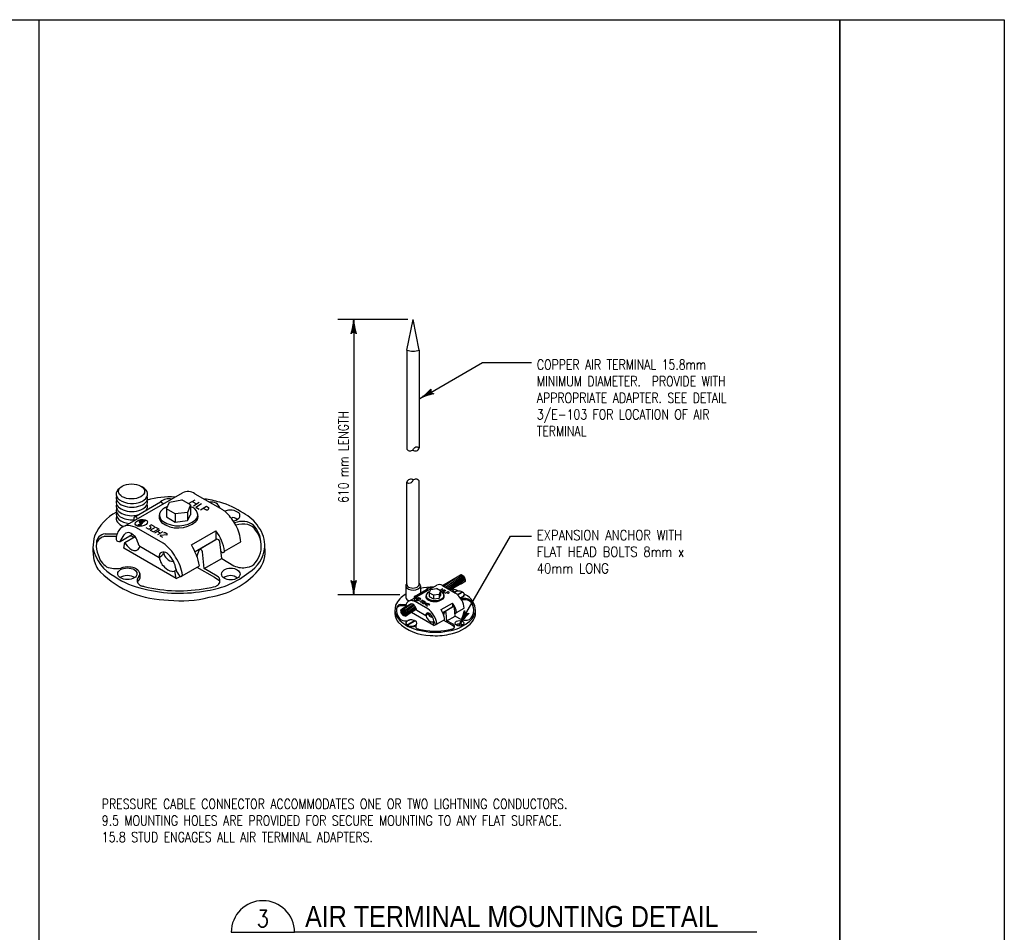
# Paper-space layout 'E-312' of a CAD drawing. Header units: millimetres. Extents: x 26 to 826, y 19 to 575.
# Tile 5 of 5: x 530 to 826, y 300 to 575. Entities that reach past the tile are written whole.
import ezdxf
from ezdxf.enums import TextEntityAlignment as Align

# ---------------------------------------------------------------- set-up
doc = ezdxf.new("R2010")
doc.units = ezdxf.units.MM
for name, color, linetype in [('E-ANNO-DIMS', 2, 'Continuous'), ('E-ANNO-SYMB', 6, 'Continuous'), ('E-ANNO-TEXT', 3, 'Continuous'), ('E-ANNO-TEXT-', 5, 'Continuous'), ('E-ANNO-TEXT-TITL', 5, 'Continuous')]:
    doc.layers.add(name, color=color, linetype=linetype)
doc.styles.add('HELV', font='helv.shx', dxfattribs={"width": 0.85, "height": 0.25})
doc.styles.add('ROMANS', font='ROMANS.shx', dxfattribs={"width": 0.8})
doc.dimstyles.new('METRIC DIM', dxfattribs={"dimtxt": 3, "dimasz": 3, "dimexe": 4.7625, "dimexo": 1.5875, "dimgap": 1.5875, "dimtad": 1, "dimtih": 1, "dimtoh": 1, "dimlfac": -1, "dimzin": 0, "dimdsep": 46, "dimtxsty": 'ROMANS', "dimblk": 'AH', "dimcen": -2.3812, "dimclrd": 1, "dimclre": 1, "dimclrt": 1, "dimazin": 0, "dimtfac": 1, "dimtofl": 0, "dimtmove": 0, "dimatfit": 3, "dimldrblk": 'AH', "dimfxl": 1, "dimtolj": 1, "dimtzin": 0, "dimlwe": -1, "dimarcsym": 0})

# ---------------------------------------------------------------- blocks, each defined once
blk = doc.blocks.new('AH')
at = {"color": 2}
for centre, radius, start, end in [((-1.642, 0), 0.331, 307.74645, 52.4872), ((0.184, 5.099), 5.102, 251.43745, 267.97094), ((0.184, -5.099), 5.102, 92.02906, 108.54989), ((0.184, 5.04), 5.102, 252.35044, 263.50097), ((0.184, 4.978), 5.102, 252.76061, 260.93595), ((0.184, 4.911), 5.102, 252.94279, 258.80157), ((0.184, 4.645), 5.102, 252.08557, 252.7297), ((0.184, 4.702), 5.102, 252.46111, 253.8392), ((0.184, 4.764), 5.102, 252.74868, 255.13774), ((0.184, 4.836), 5.102, 252.93264, 256.80255)]:
    blk.add_arc(centre, radius, start, end, dxfattribs=at)
blk = doc.blocks.new('*D54')
at = {"layer": 'Defpoints', "color": 0, "transparency": 16777216}
for p in [(647.98, 484.94), (630.11, 402.05), (645.54, 402.05)]:
    blk.add_point(p, dxfattribs=at)
at = {"layer": 'E-ANNO-DIMS', "color": 2, "transparency": 16777216}
for p, q in [((646.39, 484.94), (625.35, 484.94)), ((643.95, 402.05), (625.35, 402.05))]:
    blk.add_line(p, q, dxfattribs=at)
at = {"layer": 'E-ANNO-DIMS', "color": 1, "lineweight": -2, "transparency": 16777216}
blk.add_line((630.11, 481.94), (630.11, 405.05), dxfattribs=at)
at = {"layer": 'E-ANNO-DIMS', "color": 1, "lineweight": -2, "transparency": 16777216, "xscale": 3, "yscale": 3, "zscale": 3}
for p, rotation in [((630.11, 484.94), 90), ((630.11, 402.05), 270)]:
    blk.add_blockref('AH', p, dxfattribs=dict(at, rotation=rotation))
at = {"layer": 'E-ANNO-DIMS', "color": 1, "transparency": 16777216, "insert": (627.02, 443.5), "char_height": 3, "attachment_point": 5, "rotation": 90, "style": 'ROMANS'}
blk.add_mtext('\\A1;610 mm LENGTH', dxfattribs=at)

psp = doc.layouts.new('E-312')

# ---------------------------------------------------------------- hatches: boundary and pattern name
at = {"layer": 'E-ANNO-TEXT'}
h = psp.add_hatch(color=1, dxfattribs=at)
edge = h.paths.add_edge_path()
edge.add_line((567.58087, 424.54625), (566.96802, 423.95123))
edge.add_line((566.96802, 423.95123), (566.68297, 423.7613))
edge.add_line((566.68297, 423.7613), (566.51404, 423.74019))
edge.add_line((566.51404, 423.74019), (566.47181, 423.5397))
edge.add_line((566.47181, 423.5397), (566.46126, 423.45529))
edge.add_line((566.46126, 423.45529), (566.40847, 423.30756))
edge.add_line((566.40847, 423.30756), (566.12342, 423.2548))
edge.add_line((566.12342, 423.2548), (566.07063, 423.22314))
edge.add_line((566.07063, 423.22314), (566.08778, 422.60587))
edge.add_ellipse((566.20847, 423.66592), major_axis=(-1.85309, -0.33716), ratio=0.549671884, start_angle=58.4641909, end_angle=80.573378, ccw=False)
edge.add_line((565.3972, 422.62142), (565.19435, 422.95935))
edge.add_line((565.19435, 422.95935), (565.21547, 423.12818))
edge.add_line((565.21547, 423.12818), (565.53219, 423.22314))
edge.add_line((565.53219, 423.22314), (565.83836, 423.46584))
edge.add_line((565.83836, 423.46584), (566.08119, 423.60302))
edge.add_line((566.08119, 423.60302), (566.15509, 423.71909))
edge.add_line((566.15509, 423.71909), (565.79613, 423.81406))
edge.add_line((565.79613, 423.81406), (565.73279, 423.84571))
edge.add_line((565.73279, 423.84571), (565.61665, 423.86682))
edge.add_line((565.61665, 423.86682), (565.56387, 423.90902))
edge.add_line((565.56387, 423.90902), (565.44092, 424.52345))
edge.add_ellipse((566.20847, 423.66592), major_axis=(-1.85309, -0.33716), ratio=0.549671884, start_angle=216.8188091, end_angle=288.6286897, ccw=False)
h = psp.add_hatch(color=1, dxfattribs=at)
edge = h.paths.add_edge_path()
edge.add_line((649.96304, 401.08929), (649.67577, 400.81037))
edge.add_line((649.67577, 400.81037), (649.54215, 400.72134))
edge.add_line((649.54215, 400.72134), (649.46297, 400.71145))
edge.add_line((649.46297, 400.71145), (649.44318, 400.61747))
edge.add_line((649.44318, 400.61747), (649.43823, 400.5779))
edge.add_line((649.43823, 400.5779), (649.41348, 400.50865))
edge.add_line((649.41348, 400.50865), (649.27986, 400.48392))
edge.add_line((649.27986, 400.48392), (649.25512, 400.46908))
edge.add_line((649.25512, 400.46908), (649.26316, 400.17974))
edge.add_ellipse((649.31973, 400.67664), major_axis=(-0.86863, -0.15804), ratio=0.549671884, start_angle=58.4641909, end_angle=80.573378, ccw=False)
edge.add_line((648.93945, 400.18703), (648.84437, 400.34543))
edge.add_line((648.84437, 400.34543), (648.85426, 400.42457))
edge.add_line((648.85426, 400.42457), (649.00273, 400.46908))
edge.add_line((649.00273, 400.46908), (649.14625, 400.58285))
edge.add_line((649.14625, 400.58285), (649.26007, 400.64715))
edge.add_line((649.26007, 400.64715), (649.29471, 400.70156))
edge.add_line((649.29471, 400.70156), (649.12645, 400.74607))
edge.add_line((649.12645, 400.74607), (649.09676, 400.76091))
edge.add_line((649.09676, 400.76091), (649.04232, 400.77081))
edge.add_line((649.04232, 400.77081), (649.01758, 400.79059))
edge.add_line((649.01758, 400.79059), (648.95994, 401.0786))
edge.add_ellipse((649.31973, 400.67664), major_axis=(-0.86863, -0.15804), ratio=0.549671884, start_angle=216.8188091, end_angle=288.6286897, ccw=False)

# ---------------------------------------------------------------- linework, layer by layer
at = {"layer": 'Defpoints'}
for points in [[(26.41912, 575.175), (776.41313, 575.175), (776.41313, 18.825), (26.41912, 18.825)], [(776.41313, 575.175), (825.88372, 575.175), (825.88372, 18.825), (776.41313, 18.825)]]:
    psp.add_lwpolyline(points, close=True, dxfattribs=at)
at = {"layer": 'E-ANNO-SYMB'}
psp.add_line((535.48506, 280.09014), (535.48506, 575.175), dxfattribs=at)
at = {"layer": 'E-ANNO-TEXT', "color": 1}
for p, q in [((646.12643, 475.68421), (647.97557, 484.94202)), ((649.82471, 475.68421), (647.97557, 484.94202)), ((646.12643, 475.68421), (646.12643, 445.8534)), ((649.82471, 475.68421), (649.82471, 446.26955)), ((646.09267, 405.12795), (646.09267, 435.90984)), ((649.79095, 405.12795), (649.79095, 436.32599)), ((561.3857, 422.81178), (578.59015, 432.73951)), ((564.22315, 425.4952), (572.02616, 430.00566)), ((572.77595, 429.38446), (572.02616, 430.00566)), ((573.75115, 427.91551), (574.67402, 429.93523)), ((574.67818, 429.93844), (578.40206, 430.58262)), ((580.97343, 429.09804), (578.40206, 430.58262)), ((580.64311, 429.59466), (582.39054, 430.65504)), ((581.51682, 430.12485), (582.77526, 429.39829)), ((581.87072, 428.84939), (583.63653, 429.92092)), ((582.34181, 432.45828), (590.61478, 427.68188)), ((573.74258, 427.91072), (573.74258, 425.48452)), ((576.43643, 426.37119), (573.75115, 427.91551)), ((580.12274, 426.85457), (576.43643, 426.37119)), ((580.97343, 429.09804), (580.12274, 426.85457)), ((580.12274, 426.85457), (580.12274, 424.41261)), ((580.97343, 429.09804), (580.97343, 426.12006)), ((582.58968, 428.43429), (584.35549, 429.50583)), ((582.58968, 428.43429), (583.65301, 427.82038)), ((583.97497, 427.6345), (585.79148, 428.67676)), ((584.84262, 428.13233), (585.70716, 427.63319)), ((585.79148, 428.67676), (586.42642, 428.31018)), ((586.07666, 427.64023), (586.386, 427.81882)), ((564.00424, 425.2366), (564.00424, 424.3228)), ((573.74258, 425.48452), (576.43643, 423.92923)), ((576.43643, 426.37119), (576.43643, 423.92923)), ((576.43643, 423.92923), (580.12274, 424.41261)), ((580.12274, 424.41261), (580.97343, 426.12006)), ((572.76739, 417.58016), (564.72108, 422.2257)), ((568.33993, 421.82192), (567.65424, 422.2178)), ((568.71282, 421.83886), (568.33993, 421.82192)), ((569.27237, 423.13675), (568.68616, 422.79831)), ((568.68616, 422.79831), (568.92397, 422.58805)), ((568.94508, 421.94438), (568.71282, 421.83886)), ((568.90204, 421.49739), (570.50693, 422.42398)), ((568.90204, 421.49739), (569.82972, 420.96179)), ((568.92397, 422.58805), (569.0401, 422.38756)), ((569.00843, 422.25039), (568.94508, 421.94438)), ((569.0401, 422.38756), (569.00843, 422.25039)), ((569.27237, 423.13675), (570.17489, 422.61568)), ((569.82972, 420.96179), (571.43461, 421.88838)), ((570.26626, 420.70975), (571.87116, 421.63634)), ((570.50693, 422.42398), (571.43461, 421.88838)), ((571.06041, 421.16825), (571.98809, 420.63265)), ((571.19394, 420.17415), (572.79884, 421.10074)), ((573.03172, 420.65064), (573.20052, 420.74809)), ((573.41566, 420.74462), (573.91908, 420.45397)), ((581.3167, 417.0447), (588.62323, 421.24375)), ((588.62323, 421.24375), (588.62323, 418.62695)), ((555.27014, 419.65026), (558.66676, 419.65026)), ((555.28132, 420.41006), (558.91216, 420.41006)), ((559.79876, 418.12569), (561.07653, 420.07367)), ((559.79876, 418.12569), (562.76791, 419.77852)), ((560.96482, 416.03776), (561.27539, 417.81564)), ((561.27539, 417.81564), (564.31822, 419.54967)), ((571.92365, 419.75286), (572.62787, 419.34628)), ((573.85726, 420.10642), (571.94527, 419.90739)), ((588.62323, 418.62695), (582.3906, 414.95323)), ((588.90471, 418.73396), (583.72069, 415.67833)), ((590.41414, 412.91356), (589.88315, 417.99874)), ((591.26644, 415.13455), (596.12238, 417.93813)), ((576.72107, 406.94088), (560.96482, 416.03776)), ((565.76919, 416.67004), (571.61551, 413.29467)), ((582.95782, 413.52821), (583.71577, 415.6746)), ((585.07397, 409.93425), (584.60566, 414.93138)), ((585.08236, 409.92987), (590.41414, 412.91356)), ((590.41414, 412.91356), (594.04205, 410.80335)), ((576.72107, 406.94088), (576.31099, 409.27711)), ((578.4887, 407.75732), (583.72148, 410.77846)), ((582.95582, 410.33641), (588.20638, 407.34387)), ((589.04028, 407.66878), (585.08276, 409.9149)), ((565.79624, 408.41865), (565.79624, 406.90496)), ((576.72107, 406.94088), (577.91148, 407.52807)), ((588.20638, 407.34387), (589.87494, 406.26914)), ((656.78809, 404.85732), (662.24155, 408.00587)), ((657.2553, 404.58266), (661.59254, 407.63116)), ((657.68771, 404.33301), (662.79241, 407.92095)), ((658.16062, 404.05998), (663.09529, 407.69003)), ((658.60529, 403.80325), (663.34077, 407.41033)), ((658.95408, 403.60187), (663.53383, 407.09983)), ((659.16685, 403.47903), (663.5522, 406.01091)), ((659.2115, 403.50481), (663.67979, 406.72695)), ((662.44038, 405.36901), (663.71187, 406.2859)), ((645.78669, 404.88929), (645.78669, 401.17557)), ((647.05906, 400.27626), (655.12365, 404.92988)), ((648.38911, 401.53411), (652.04677, 403.64839)), ((650.21089, 404.77705), (650.21089, 402.58717)), ((652.39824, 403.3572), (652.04677, 403.64839)), ((652.85537, 402.66863), (653.28796, 403.61538)), ((653.28991, 403.61688), (655.03548, 403.91884)), ((656.24081, 403.22294), (655.03548, 403.91884)), ((656.24081, 403.22294), (655.84205, 402.17132)), ((656.08597, 403.45573), (656.90508, 403.95278)), ((656.24081, 403.22294), (656.24081, 401.82701)), ((656.49552, 403.70426), (657.08542, 403.36368)), ((656.66141, 403.10638), (657.48914, 403.60867)), ((656.88224, 404.79805), (660.76019, 402.55911)), ((656.99843, 402.91181), (657.82615, 403.41409)), ((657.64778, 402.53691), (658.49927, 403.02547)), ((658.49927, 403.02547), (658.7969, 402.85363)), ((661.32011, 402.12223), (662.7246, 402.93311)), ((662.7246, 402.93311), (662.7246, 402.78252)), ((648.2865, 401.41289), (648.2865, 400.98455)), ((652.39423, 397.82393), (648.62252, 400.00153)), ((650.31885, 399.81226), (649.99744, 399.99783)), ((650.75593, 400.42859), (650.48115, 400.26994)), ((650.48115, 400.26994), (650.59262, 400.17138)), ((650.58234, 399.66014), (651.33464, 400.09447)), ((650.59262, 400.17138), (650.64706, 400.07741)), ((650.63221, 400.0131), (650.60252, 399.86966)), ((650.64706, 400.07741), (650.63221, 400.0131)), ((650.75593, 400.42859), (651.17899, 400.18434)), ((651.33464, 400.09447), (651.76949, 399.84341)), ((652.85135, 402.66639), (652.85135, 401.5291)), ((652.85135, 401.5291), (654.11409, 400.80006)), ((654.11409, 401.94473), (652.85537, 402.66863)), ((655.84205, 402.17132), (654.11409, 401.94473)), ((654.11409, 401.94473), (654.11409, 400.80006)), ((654.11409, 400.80006), (655.84205, 401.02665)), ((655.84205, 402.17132), (655.84205, 401.02665)), ((655.84205, 401.02665), (656.24081, 401.82701)), ((656.99843, 402.91181), (657.49686, 402.62404)), ((658.05449, 402.77027), (658.45974, 402.53629)), ((658.63295, 402.53959), (658.77795, 402.62331)), ((661.41434, 402.02604), (662.86604, 402.86418)), ((644.19239, 398.7943), (645.78456, 398.7943)), ((644.19763, 399.15045), (645.89959, 399.15045)), ((644.29388, 397.2575), (644.44626, 397.37126)), ((644.43446, 397.60166), (644.62818, 397.70465)), ((647.19851, 399.2582), (644.66196, 397.81184)), ((644.70301, 397.14194), (644.87844, 397.26044)), ((644.749, 397.26784), (644.87175, 397.36141)), ((644.97294, 397.43855), (645.07733, 397.51813)), ((644.98024, 397.48118), (645.07268, 397.54624)), ((645.09435, 397.6753), (647.41968, 399.3097)), ((645.12303, 398.06477), (647.13516, 399.22647)), ((645.22038, 397.08116), (645.43812, 397.22898)), ((645.25444, 397.07971), (645.44007, 397.21756)), ((645.41605, 397.34784), (647.95892, 399.13514)), ((645.65677, 396.88178), (646.42299, 397.47391)), ((645.7896, 397.01005), (648.31476, 398.86761)), ((645.96748, 395.8231), (648.85257, 397.88011)), ((648.93143, 397.61723), (645.96748, 395.8231)), ((645.99416, 396.57447), (648.58071, 398.54468)), ((646.0831, 396.17445), (648.75025, 398.21159)), ((649.11382, 397.39732), (651.85428, 395.81511)), ((650.49365, 399.8202), (650.31885, 399.81226)), ((650.60252, 399.86966), (650.49365, 399.8202)), ((650.58234, 399.66014), (651.01719, 399.40907)), ((651.01719, 399.40907), (651.76949, 399.84341)), ((651.22182, 399.29093), (651.97412, 399.72527)), ((651.59408, 399.50585), (652.02893, 399.25479)), ((651.65667, 399.03987), (652.40897, 399.47421)), ((651.99872, 398.84239), (652.32883, 398.6518)), ((652.9051, 399.00812), (652.00886, 398.91482)), ((652.51813, 399.26322), (652.59726, 399.3089)), ((652.6981, 399.30728), (652.93408, 399.17103)), ((656.40171, 397.57294), (659.82665, 399.54124)), ((659.82665, 398.31462), (656.90511, 396.59256)), ((659.9586, 398.36478), (657.52859, 396.93245)), ((659.82665, 399.54124), (659.82665, 398.31462)), ((660.66614, 395.63647), (660.41724, 398.02014)), ((661.06566, 396.67756), (663.34188, 397.99173)), ((644.38282, 396.81303), (644.51442, 396.90111)), ((644.61407, 396.40412), (644.77319, 396.50543)), ((644.61559, 396.93004), (644.68345, 396.99179)), ((644.70453, 396.48558), (644.76203, 396.53391)), ((644.78306, 396.67969), (644.95846, 396.78515)), ((644.93577, 396.07667), (645.13398, 396.20314)), ((644.96094, 396.06633), (645.1471, 396.17589)), ((645.06767, 396.85748), (645.22334, 396.98352)), ((645.10476, 396.35224), (645.31597, 396.50014)), ((645.28264, 395.73887), (645.37072, 395.7908)), ((645.37896, 395.96854), (645.62332, 396.11665)), ((645.46411, 396.60722), (645.65065, 396.7586)), ((645.46941, 396.04111), (645.68141, 396.17292)), ((645.57614, 396.75226), (645.64091, 396.81628)), ((645.70066, 395.64109), (646.05465, 395.87074)), ((646.15349, 392.96227), (648.42221, 394.27212)), ((646.28907, 392.88995), (648.56365, 394.20318)), ((654.24751, 392.83677), (647.48452, 396.74139)), ((648.42221, 394.27212), (648.42221, 394.12152)), ((655.07609, 393.21948), (657.52896, 394.63564)), ((657.17005, 394.42843), (659.63125, 393.02567)), ((657.17099, 395.92458), (657.52628, 396.9307)), ((658.16294, 394.23991), (657.94342, 396.58232)), ((658.16687, 394.23786), (660.66614, 395.63647)), ((660.02215, 393.17798), (658.16706, 394.23085)), ((660.66614, 395.63647), (662.36672, 394.6473)), ((646.15349, 392.96227), (646.15349, 392.75597)), ((646.27442, 392.86458), (646.27442, 392.67939)), ((654.24751, 392.83677), (654.05529, 393.93188)), ((654.24751, 392.83677), (654.80552, 393.11202)), ((659.63125, 393.02567), (660.41339, 392.52189))]:
    psp.add_line(p, q, dxfattribs=at)
at = {"layer": 'E-ANNO-TEXT', "color": 5}
psp.add_line((751.39517, 300.4212), (612.30311, 300.4212), dxfattribs=at)
at = {"layer": 'E-ANNO-TEXT', "color": 2, "lineweight": -3, "extrusion": (0.5, -0.866025, 0), "elevation": -74.30533}
psp.add_lwpolyline([(796.42814, 0), (815.28636, 0)], dxfattribs=at)
at = {"layer": 'E-ANNO-TEXT', "color": 2, "lineweight": -3, "extrusion": (0, 1, 0)}
for points, elevation in [([(-668.90603, 0), (-683.64665, 0)], 471.99348), ([(-677.29665, 0), (-683.64665, 0)], 419.68631)]:
    psp.add_lwpolyline(points, dxfattribs=dict(at, elevation=elevation))
at = {"layer": 'E-ANNO-TEXT', "color": 1}
for points in [[(646.12643, 445.8534, 0.514426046), (647.97726, 445.77258, -0.0836396), (648.52909, 446.40291, -0.414383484), (649.82471, 446.26955)], [(649.79095, 436.32599, 0.514426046), (647.94011, 436.40681, -0.0836396), (647.38828, 435.77648, -0.414383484), (646.09267, 435.90984)], [(551.9063, 412.76884, 0.14447358), (553.8618, 408.92827, 0.19720989), (574.40866, 400.4641, 0.092282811), (586.62572, 401.29664, 0.177216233), (601.39782, 409.32484, 0.21173162), (603.39488, 416.40444, 0.162009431), (601.49877, 422.43895, 0.130259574), (596.91177, 426.61809, 0.0872717), (589.81711, 429.87535, 0.044475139), (585.19512, 430.86657)], [(590.18397, 415.16987, 0.01335359), (590.37189, 414.92566, 0.572443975), (591.26644, 415.13455)], [(661.75587, 403.12618, 0.034244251), (660.38628, 403.5873, 0.013049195), (659.75928, 403.76357)], [(642.61559, 395.56863, 0.14447358), (643.53223, 393.76836, 0.19720989), (653.16357, 389.80078, 0.092282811), (658.89032, 390.19104, 0.177216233), (665.81474, 393.95425, 0.21173162), (666.75086, 397.27281, 0.162009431), (665.86206, 400.10149, 0.130259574), (663.7119, 402.06046, 0.008570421), (663.41051, 402.26112, 0.006242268)], [(660.55825, 396.69411, 0.01335359), (660.64634, 396.57964, 0.572443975), (661.06566, 396.67756)]]:
    psp.add_lwpolyline(points, format="xyb", dxfattribs=at)
for points in [[(565.44092, 424.52345), (565.56387, 423.90902), (565.61665, 423.86682), (565.73279, 423.84571), (565.79613, 423.81406), (566.15509, 423.71909), (566.08119, 423.60302), (565.83836, 423.46584), (565.53219, 423.22314), (565.21547, 423.12818), (565.19435, 422.95935), (565.3972, 422.62142)], [(567.58087, 424.54625), (566.96802, 423.95123), (566.68297, 423.7613), (566.51404, 423.74019), (566.47181, 423.5397), (566.46126, 423.45529), (566.40847, 423.30756), (566.12342, 423.2548), (566.07063, 423.22314), (566.08778, 422.60587)], [(648.95994, 401.0786), (649.01758, 400.79059), (649.04232, 400.77081), (649.09676, 400.76091), (649.12645, 400.74607), (649.29471, 400.70156), (649.26007, 400.64715), (649.14625, 400.58285), (649.00273, 400.46908), (648.85426, 400.42457), (648.84437, 400.34543), (648.93945, 400.18703)], [(649.96304, 401.08929), (649.67577, 400.81037), (649.54215, 400.72134), (649.46297, 400.71145), (649.44318, 400.61747), (649.43823, 400.5779), (649.41348, 400.50865), (649.27986, 400.48392), (649.25512, 400.46908), (649.26316, 400.17974)]]:
    psp.add_lwpolyline(points, dxfattribs=at)
at = {"layer": 'E-ANNO-TEXT', "color": 2, "lineweight": -3, "extrusion": (0.866025, -0.5, 0), "elevation": 376.71295}
psp.add_lwpolyline([(674.40011, 0), (702.10733, 0)], dxfattribs=at)
at = {"layer": 'E-ANNO-TEXT', "color": 1}
for centre, radius, start, end in [((647.97557, 481.08109), 5.70488, 251.0869362, 288.9130638), ((648.62743, 446.55728), 1.23137, 229.7053635, 346.4867535), ((647.28994, 435.62211), 1.23137, 49.7053635, 166.4867535), ((580.2194, 429.30946), 3.79732, 56.0187661, 115.4074154), ((574.78327, 405.8461), 25.63701, 86.5372346, 105.381136), ((572.02257, 430.00133), 0.00563, 50.3579441, 121.2323912), ((574.57408, 426.99751), 3.94219, 78.7862081, 130.2647959), ((574.67914, 429.9329), 0.00563, 99.8141941, 155.4430591), ((587.28203, 427.13028), 2.83911, 19.0420606, 100.9579394), ((565.95236, 413.67403), 15.10094, 118.6132307, 156.0418241), ((575.13281, 424.98474), 3.74612, 106.7890683, 156.4516441), ((573.74821, 427.91072), 0.00563, 58.405979, 180), ((580.64142, 426.02537), 2.52512, 11.7876578, 82.4447957), ((580.47294, 425.62887), 2.82644, 12.149567, 24.5685734), ((585.88476, 428.01213), 0.41849, 235.1122332, 297.2938114), ((586.21702, 428.08006), 0.31113, 297.1045833, 47.698429), ((587.29045, 422.18994), 6.4197, 43.300578, 58.813073), ((592.95759, 423.59299), 3.94414, 91.1982869, 114.4512436), ((593.07693, 423.63538), 3.90611, 54.5898736, 92.9616967), ((594.79675, 425.86407), 1.09872, 313.9044882, 60.3530795), ((564.46428, 425.06912), 0.48957, 331.6952025, 159.9957227), ((573.93652, 425.59647), 2.40648, 158.4243066, 227.0572591), ((574.00409, 426.10556), 2.33587, 170.74085, 236.7418541), ((577.32355, 430.50381), 8.3511, 232.994196, 309.4916248), ((577.3086, 431.13181), 8.3511, 236.6590083, 309.4916248), ((581.29929, 426.03145), 1.88426, 314.483601, 15.6961305), ((581.20724, 425.62163), 2.11629, 312.4112668, 16.5296537), ((580.73419, 415.38099), 15.86751, 28.759728, 44.9577277), ((593.85412, 423.84043), 1.45091, 34.6551951, 115.2297445), ((593.64645, 426.94925), 2.67936, 274.8243404, 315.5354534), ((596.62559, 417.99348), 6.14971, 83.593439, 112.5070439), ((596.91172, 419.65028), 4.47243, 47.6976394, 84.867795), ((562.34737, 419.39159), 3.55282, 102.9135614, 160.5525029), ((562.26173, 419.25875), 1.49486, 55.604751, 118.5772207), ((561.84267, 416.15953), 6.70128, 67.7105655, 92.4741818), ((557.86938, 405.54711), 18.03111, 67.6667318, 68.8187557), ((573.30422, 420.50637), 0.26302, 55.0677338, 126.7805348), ((579.1195, 413.50545), 12.2557, 7.6386994, 39.1537692), ((596.76407, 416.28362), 7.05766, 78.0151282, 107.4781008), ((583.741, 417.08769), 12.41055, 3.929296, 28.5312793), ((597.25264, 419.25301), 4.05392, 34.0824107, 76.0545989), ((594.70771, 417.57326), 7.4956, 3.693138, 45.9226682), ((594.13084, 416.48497), 8.20865, 11.0342437, 37.8764768), ((567.1001, 415.76023), 15.48548, 164.8547821, 192.2905712), ((555.62819, 417.48136), 2.94917, 96.7544526, 177.2919009), ((556.24086, 415.74791), 4.02127, 103.9689155, 152.2431671), ((561.6043, 419.12103), 2.98483, 150.860097, 183.2443273), ((559.57967, 418.96445), 0.9555, 180.7401783, 236.0654458), ((559.45766, 418.72353), 0.68831, 233.2959933, 299.7069856), ((565.09897, 417.4004), 4.82974, 143.041568, 146.3924151), ((562.05191, 419.68119), 1.02367, 119.574085, 142.5105575), ((567.22286, 421.04761), 6.76757, 208.5202893, 229.2210635), ((562.72964, 417.88956), 1.86762, 50.2351679, 90.0024586), ((561.44424, 422.12181), 2.69131, 299.4611682, 317.4342402), ((560.78361, 416.23301), 4.85133, 43.1082925, 61.3963882), ((564.32101, 419.54478), 0.00563, 38.8185351, 119.677704), ((560.8271, 416.73375), 4.48997, 11.1743651, 38.8185351), ((571.9914, 419.82216), 0.09691, 118.4225498, 254.3508794), ((573.87207, 420.2611), 0.15539, 264.5303311, 341.8364027), ((573.79331, 420.25988), 0.23128, 348.2188825, 62.9433747), ((589.05491, 417.91518), 0.83245, 5.760975, 100.3949902), ((594.8994, 416.67068), 7.41884, 344.3821673, 10.762609), ((564.33579, 419.0309), 13.03228, 192.656715, 241.8895899), ((551.86052, 415.24215), 0.00563, 16.8935506, 171.8357406), ((559.92049, 416.86637), 7.27739, 174.0503991, 202.7416855), ((564.10063, 417.2833), 1.88022, 226.3441292, 265.3203397), ((564.38663, 416.5327), 1.20623, 248.6372783, 294.2252674), ((564.1785, 416.81491), 1.55076, 296.9603368, 355.9642697), ((566.65683, 417.80216), 1.43861, 187.9222059, 231.9020223), ((572.66041, 413.79744), 1.08853, 88.1110354, 179.0665237), ((572.82814, 412.85435), 2.0353, 44.6757527, 93.7142904), ((565.93628, 407.67192), 12.03483, 28.2979723, 55.4161614), ((576.13032, 415.33867), 3.30949, 187.8000345, 266.2206973), ((563.79085, 406.72429), 20.33879, 11.4978983, 30.4924719), ((583.72108, 415.67272), 0.00563, 93.9074025, 160.5503948), ((583.77742, 414.84782), 0.83245, 5.760975, 93.9074025), ((593.15036, 417.5021), 10.30316, 301.6599217, 353.8842823), ((559.14778, 415.6304), 6.1448, 194.873705, 236.6627417), ((576.37231, 413.95413), 4.8023, 181.6580805, 228.4670821), ((569.96811, 416.34863), 3.46996, 298.3436809, 328.3436809), ((568.7579, 408.54976), 7.95866, 7.6407343, 46.1101065), ((565.8641, 406.29603), 12.80488, 7.2429375, 33.5730408), ((594.60155, 416.56883), 7.68034, 321.1335126, 345.7122098), ((558.49325, 416.53566), 6.62423, 245.7334036, 283.2874052), ((562.15746, 403.35343), 7.06766, 85.0879445, 107.6397496), ((562.74467, 406.87224), 3.52293, 33.0322724, 89.7078152), ((575.923, 412.632), 3.55596, 219.7278059, 261.0214118), ((575.66043, 410.2706), 1.18754, 255.7460954, 326.0827195), ((582.14968, 411.34023), 5.76996, 197.4710303, 219.10835), ((585.07957, 409.93475), 0.00563, 185.1152361, 299.7318743), ((596.73605, 416.21421), 6.04443, 243.5318632, 282.6284662), ((597.6481, 413.97596), 3.68278, 276.3829736, 322.8000133), ((571.69372, 427.27437), 23.91263, 235.6333048, 258.5545662), ((566.4771, 406.38828), 1.54019, 130.0545743, 213.3967939), ((565.7228, 405.85684), 0.62669, 121.8989411, 202.4316662), ((564.92415, 407.17203), 0.91207, 300.8346989, 342.9730404), ((564.70774, 408.33305), 1.09186, 315.4585905, 24.8926007), ((578.05659, 408.07419), 0.53584, 224.2021022, 342.2039175), ((582.45405, 428.83105), 25.75473, 278.1559425, 308.7035547), ((588.29374, 406.2749), 1.58122, 352.1286903, 61.8270684), ((588.42397, 406.18379), 1.44155, 302.230716, 355.0082306), ((593.02726, 404.40146), 3.3973, 51.4578243, 126.5585176), ((567.38655, 407.128), 2.70917, 215.8714669, 238.7153359), ((566.11157, 404.97996), 0.21295, 231.7399406, 257.9795577), ((571.69372, 427.27437), 23.19545, 255.9617858, 258.5545662), ((577.64355, 446.28664), 43.77592, 255.8588974, 281.1485993), ((577.64576, 446.43938), 43.20818, 255.86082, 281.1065715), ((582.45405, 428.83105), 25.03754, 278.1559425, 283.972106), ((586.98746, 407.74606), 3.54983, 295.2078611, 308.4074101), ((653.33917, 392.32359), 12.01735, 86.5372346, 105.0886972), ((653.50302, 401.29483), 1.75599, 106.7890683, 156.4516441), ((652.04509, 403.64636), 0.00264, 50.3579441, 121.2323912), ((653.24111, 402.23832), 1.8479, 78.7862081, 130.2647959), ((653.29036, 403.61428), 0.00264, 99.8141941, 155.4430591), ((655.88736, 403.32204), 1.78, 56.0187661, 115.4074154), ((656.08518, 401.78263), 1.18365, 11.7876578, 82.4447957), ((659.19797, 402.30055), 1.33083, 19.0420606, 77.8235592), ((649.19968, 395.99294), 7.07857, 118.8264755, 156.0418241), ((647.50984, 398.67304), 1.66539, 102.9135614, 160.5525029), ((647.27327, 397.15801), 3.14122, 67.7105655, 92.4741818), ((648.50214, 401.33439), 0.22949, 331.6952025, 159.9957227), ((645.41078, 392.18344), 8.45208, 67.6667318, 68.8187557), ((652.94226, 401.58158), 1.12804, 158.4243066, 227.0572591), ((652.97393, 401.82022), 1.09494, 170.74085, 236.7418541), ((654.52993, 403.8819), 3.91458, 232.994196, 309.4916248), ((654.52292, 404.17627), 3.91458, 236.6590083, 309.4916248), ((652.85398, 402.66639), 0.00264, 58.405979, 180), ((656.39356, 401.78548), 0.88325, 314.483601, 15.6961305), ((656.35041, 401.59337), 0.99201, 312.4112668, 16.5296537), ((656.0062, 401.59677), 1.32489, 12.149567, 24.5685734), ((658.543, 402.71392), 0.19617, 235.1122332, 297.2938114), ((658.69874, 402.74577), 0.14584, 297.1045833, 47.698429), ((659.20191, 399.98477), 3.00923, 43.300578, 58.813073), ((656.12867, 396.79307), 7.4379, 28.759728, 44.9577277), ((663.57776, 398.01768), 2.88268, 83.593439, 112.5070439), ((663.64267, 397.21618), 3.30828, 78.0151282, 107.4781008), ((657.53811, 397.59309), 5.81745, 3.929296, 28.5312793), ((663.71188, 398.79431), 2.09645, 47.6976394, 84.867795), ((663.87169, 398.60808), 1.90028, 34.0824107, 76.0545989), ((662.67875, 397.8207), 3.51356, 3.693138, 45.9226682), ((649.73769, 396.97084), 7.25882, 164.8547821, 192.2905712), ((648.44192, 398.50397), 6.10888, 192.656715, 241.8895899), ((646.37225, 397.48935), 3.41128, 174.0503991, 202.7416855), ((644.36023, 397.77762), 1.38243, 96.7544526, 177.2919009), ((644.64742, 396.96507), 1.88497, 103.9689155, 152.2431671), ((647.16153, 398.54622), 1.39914, 150.860097, 183.2443273), ((646.21249, 398.47282), 0.44789, 180.7401783, 184.6299572), ((647.37135, 398.80879), 0.47985, 119.574085, 120.6584179), ((647.4697, 398.61078), 0.70071, 55.604751, 118.5772207), ((646.77683, 397.19246), 2.27406, 43.1082925, 61.3963882), ((648.43499, 398.74485), 0.00264, 38.8185351, 119.677704), ((646.79722, 397.42718), 2.10467, 11.1743651, 38.8185351), ((649.5299, 397.928), 0.67435, 187.9222059, 231.9020223), ((652.03048, 398.87487), 0.04543, 118.4225498, 254.3508794), ((649.19215, 393.17945), 5.64133, 28.2979723, 55.4161614), ((652.64587, 399.1956), 0.12329, 55.0677338, 126.7805348), ((652.91205, 399.08063), 0.07284, 264.5303311, 341.8364027), ((652.87513, 399.08006), 0.10841, 348.2188825, 62.9433747), ((648.18647, 392.73525), 9.53381, 11.4978983, 30.4924719), ((655.37178, 395.91392), 5.74486, 7.6386994, 39.1537692), ((660.029, 397.98098), 0.39021, 5.760975, 100.3949902), ((661.94875, 397.78735), 4.8296, 301.6599217, 353.8842823), ((662.40835, 397.31057), 3.8478, 11.0342437, 37.8764768), ((662.76861, 397.39761), 3.47758, 344.3821673, 10.762609), ((642.59413, 396.72799), 0.00264, 16.8935506, 171.8357406), ((646.01004, 396.90999), 2.88037, 194.873705, 236.6627417), ((645.70323, 397.33433), 3.10511, 245.7334036, 283.2874052), ((647.42082, 391.15515), 3.31296, 85.0879445, 107.6397496), ((652.34408, 396.05078), 0.51025, 88.1110354, 179.0665237), ((654.08404, 396.12423), 2.25108, 181.6580805, 228.4670821), ((651.08207, 397.24666), 1.62654, 298.3436809, 328.3436809), ((652.4227, 395.60871), 0.95405, 44.6757527, 93.7142904), ((653.9706, 396.77324), 1.55132, 187.8000345, 266.2206973), ((653.87342, 395.50449), 1.66685, 219.7278059, 261.0214118), ((650.51478, 393.59094), 3.73062, 7.6407343, 46.1101065), ((653.75034, 394.39758), 0.55666, 255.7460954, 326.0827195), ((649.15831, 392.5345), 6.00229, 7.2429375, 33.5730408), ((656.79218, 394.89897), 2.70467, 197.4710303, 219.10835), ((657.52877, 396.92982), 0.00264, 93.9074025, 160.5503948), ((657.55518, 396.54315), 0.39021, 5.760975, 93.9074025), ((658.16556, 394.24015), 0.00264, 185.1152361, 299.7318743), ((663.62954, 397.18365), 2.83333, 243.5318632, 282.6284662), ((664.05706, 396.13447), 1.7263, 276.3829736, 322.8000133), ((662.62899, 397.34987), 3.60016, 321.1335126, 345.7122098), ((651.89094, 402.3681), 11.20905, 235.6333048, 258.5545662), ((646.30372, 392.86458), 0.0293, 120, 180), ((649.611, 392.46752), 0.82935, 142.3467926, 197.615191), ((649.52987, 392.55632), 0.78651, 205.5957316, 249.4299562), ((651.89094, 402.3681), 10.87287, 255.9617858, 258.5545662), ((654.67993, 411.2801), 20.51996, 255.8588974, 281.1485993), ((654.68096, 411.3517), 20.25383, 255.86082, 281.1065715), ((654.87354, 393.36801), 0.25118, 224.2021022, 342.2039175), ((656.93485, 403.09779), 11.73635, 278.1559425, 283.972106), ((656.93485, 403.09779), 12.07253, 278.1559425, 308.7035547), ((659.05989, 393.2142), 1.66398, 295.2078611, 308.4074101), ((659.6722, 392.52459), 0.74119, 352.1286903, 61.8270684), ((659.73325, 392.48189), 0.67573, 302.230716, 355.0082306), ((661.89104, 391.64642), 1.59248, 51.4578243, 126.5585176)]:
    psp.add_arc(centre, radius, start, end, dxfattribs=at)
at = {"layer": 'E-ANNO-TEXT', "color": 2, "lineweight": -3}
for centre, radius, start, end in [((657.4138, 446.6653), 16.19925, 101.4374522, 117.9709398), ((641.22507, 474.70502), 16.19925, 302.0290602, 318.5498945), ((657.32021, 446.8274), 16.19925, 102.3504401, 113.5009732), ((657.22203, 446.99746), 16.19925, 102.7606127, 110.9359464), ((657.11589, 447.18131), 16.19925, 102.9427889, 108.8015679), ((656.99648, 447.38813), 16.19925, 102.9326384, 106.8025478), ((656.88237, 447.58577), 16.19925, 102.748676, 105.1377447), ((656.78419, 447.75582), 16.19925, 102.4611136, 103.8391964), ((656.69397, 447.91209), 16.19925, 102.0855683, 102.7296978), ((654.33882, 463.58396), 1.05011, 157.7464482, 262.4872031), ((647.54396, 400.53062), 16.19925, 332.0290602, 348.5498945), ((674.33689, 385.06171), 16.19925, 132.0855683, 132.7296978), ((664.46134, 397.45637), 1.05011, 187.7464482, 292.4872031), ((675.58368, 384.34188), 16.19925, 131.4374522, 147.9709398), ((675.42158, 384.43547), 16.19925, 132.3504401, 143.5009732), ((675.25152, 384.53365), 16.19925, 132.7606127, 140.9359464), ((675.06767, 384.63979), 16.19925, 132.9427889, 138.8015679), ((674.86085, 384.75921), 16.19925, 132.9326384, 136.8025478), ((674.66321, 384.87331), 16.19925, 132.748676, 135.1377447), ((674.49316, 384.97149), 16.19925, 132.4611136, 133.8391964)]:
    psp.add_arc(centre, radius, start, end, dxfattribs=at)
at = {"layer": 'E-ANNO-TEXT', "color": 1}
for centre, major_axis, ratio, start_param, end_param in [((563.37847, 432.36554), (-4.73181, 0), 0.595789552, 5.596457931, 10.294020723), ((563.37847, 429.91626), (-4.73181, 0), 0.595789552, 6.047928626, 9.660034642), ((563.37847, 431.23051), (-4.73181, 0), 0.595789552, 6.08049292, 9.627470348), ((563.37847, 428.66174), (-4.73181, 0), 0.595789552, 6.05881009, 8.249125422), ((563.37847, 427.42715), (-4.73181, 0), 0.595789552, 6.062430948, 7.986616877), ((563.37847, 426.29211), (-4.73181, 0), 0.595789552, 6.080493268, 7.688355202), ((563.37847, 428.66174), (-4.73181, 0), 0.595789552, 8.999396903, 9.660034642), ((563.37847, 425.01769), (-4.73181, 0), 0.595789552, 6.055185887, 7.296610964), ((562.01402, 406.04718), (-2.89426, 0), 0.608961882, 3.856002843, 5.568775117), ((662.87478, 406.99564), (-0.67741, 0.98472), 0.518948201, 3.059499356, 6.283185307), ((647.99317, 404.75458), (-2.21803, 0), 0.595789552, 5.74150244, 10.050523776), ((647.94181, 405.12795), (-1.84914, 0), 0.575757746, 0, 3.141592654), ((661.73713, 402.09353), (-1.69586, 0), 0.608961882, 4.090858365, 5.593667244), ((647.99317, 401.31028), (-2.21803, 0), 0.595789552, 6.385295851, 7.296610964), ((661.76784, 402.27765), (-1.69586, 0), 0.608961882, 8.03573836, 9.233857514), ((661.73713, 402.09353), (-1.69586, 0), 0.608961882, 8.126438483, 10.267164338), ((647.43474, 393.43253), (-1.69586, 0), 0.608961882, 4.090858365, 10.267164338), ((647.46544, 393.61665), (-1.69586, 0), 0.608961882, 6.27170858, 6.969446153), ((647.46544, 393.61665), (-1.69586, 0), 0.608961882, 7.078558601, 9.233857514)]:
    psp.add_ellipse(centre, major_axis=major_axis, ratio=ratio, start_param=start_param, end_param=end_param, dxfattribs=at)
for centre, major_axis, ratio in [((563.26889, 433.16206), (-3.94483, 0), 0.575757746), ((566.20847, 423.66592), (-1.85309, -0.33716), 0.549671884), ((562.01402, 408.35666), (-2.89426, 0), 0.608961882), ((593.12422, 408.28066), (-2.78216, 0), 0.638703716), ((649.31973, 400.67664), (-0.86863, -0.15804), 0.549671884), ((644.45473, 397.09377), (-0.16085, 0.16373), 0.64492951), ((644.58815, 397.43157), (-0.16085, 0.16373), 0.64492951), ((644.81939, 397.64491), (-0.16085, 0.16373), 0.64492951), ((644.86386, 396.97821), (-0.16085, 0.16373), 0.64492951), ((645.05953, 397.24489), (-0.16085, 0.16373), 0.64492951), ((645.2552, 397.51157), (-0.16085, 0.16373), 0.64492951), ((645.41529, 396.91599), (-0.16085, 0.16373), 0.64492951), ((645.62875, 397.17378), (-0.16085, 0.16373), 0.64492951), ((644.54367, 396.64931), (-0.16085, 0.16373), 0.64492951), ((644.77492, 396.2404), (-0.16085, 0.16373), 0.64492951), ((644.94391, 396.51596), (-0.16085, 0.16373), 0.64492951), ((645.12179, 395.9026), (-0.16085, 0.16373), 0.64492951), ((645.22852, 396.69375), (-0.16085, 0.16373), 0.64492951), ((645.30856, 396.20484), (-0.16085, 0.16373), 0.64492951), ((645.53981, 395.80482), (-0.16085, 0.16373), 0.64492951), ((645.56228, 396.39976), (-0.09817, 0.20747), 0.64492951), ((645.80663, 395.98683), (-0.16085, 0.16373), 0.64492951), ((645.83331, 396.7382), (-0.16085, 0.16373), 0.64492951), ((645.92225, 396.33818), (-0.16085, 0.16373), 0.64492951), ((661.93649, 393.4648), (-1.30414, 0), 0.638703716)]:
    psp.add_ellipse(centre, major_axis=major_axis, ratio=ratio, dxfattribs=at)
at = {"layer": 'E-ANNO-TEXT-'}
psp.add_line((593.25311, 300.4212), (597.77844, 300.4212), dxfattribs=at)
psp.add_arc((602.77811, 300.4212), 9.525, 0, 180, dxfattribs=at)
at = {"layer": 'E-ANNO-TEXT-TITL', "lineweight": -3}
psp.add_line((593.25377, 300.4212), (612.30311, 300.4212), dxfattribs=at)

# ---------------------------------------------------------------- texts
at = {"layer": 'E-ANNO-TEXT', "color": 5, "style": 'HELV', "width": 0.85}
psp.add_text('AIR TERMINAL MOUNTING DETAIL', height=6.35, dxfattribs=at).set_placement((615.47811, 302.0087))
at = {"layer": 'E-ANNO-TEXT', "char_height": 3, "attachment_point": 1, "style": 'ROMANS'}
for s, insert, width in [('COPPER AIR TERMINAL 15.8mm MINIMUM DIAMETER.  PROVIDE WITH APPROPRIATE ADAPTER. SEE DETAIL 3/E-103 FOR LOCATION OF AIR TERMINAL', (685.23365, 472.83), 63.4953832), ('{\\W0.85;EXPANSION ANCHOR WITH FLAT HEAD BOLTS 8mm x 40mm LONG}', (685.23365, 421.48631), 53.4285714)]:
    psp.add_mtext(s, dxfattribs=dict(at, insert=insert, width=width))
at = {"layer": 'E-ANNO-TEXT', "insert": (554.32067, 340.57975), "char_height": 3, "attachment_point": 1, "style": 'ROMANS'}
psp.add_mtext('PRESSURE CABLE CONNECTOR ACCOMMODATES ONE OR TWO LIGHTNING CONDUCTORS.\\P9.5 MOUNTING HOLES ARE PROVIDED FOR SECURE MOUNTING TO ANY FLAT SURFACE.\\P15.8 STUD ENGAGES ALL AIR TERMINAL ADAPTERS.', dxfattribs=at)
at = {"layer": 'E-ANNO-TEXT-TITL', "lineweight": -3, "style": 'ROMANS', "width": 0.85}
psp.add_text('3', height=5.08, dxfattribs=at).set_placement((602.77567, 302.0087), align=Align.CENTER)

# ---------------------------------------------------------------- dimensions: what is measured, and where the dimension line sits
at = {"layer": 'E-ANNO-DIMS'}
dim = psp.add_linear_dim(base=(630.10915, 402.05294), p1=(647.97557, 484.94202), p2=(645.54148, 402.05294), angle=90, text='610 mm LENGTH', dimstyle='METRIC DIM', override={"dimtih": 0, "dimlfac": 20, "dimclrd": 1, "dimclre": 2, "dimfxl": 3.175}, dxfattribs=at)
dim.commit()
dim.dimension.update_dxf_attribs({"geometry": '*D54', "text_midpoint": (630.10915, 443.49748), "dimtype": 160})

doc.saveas('drawing.dxf')
